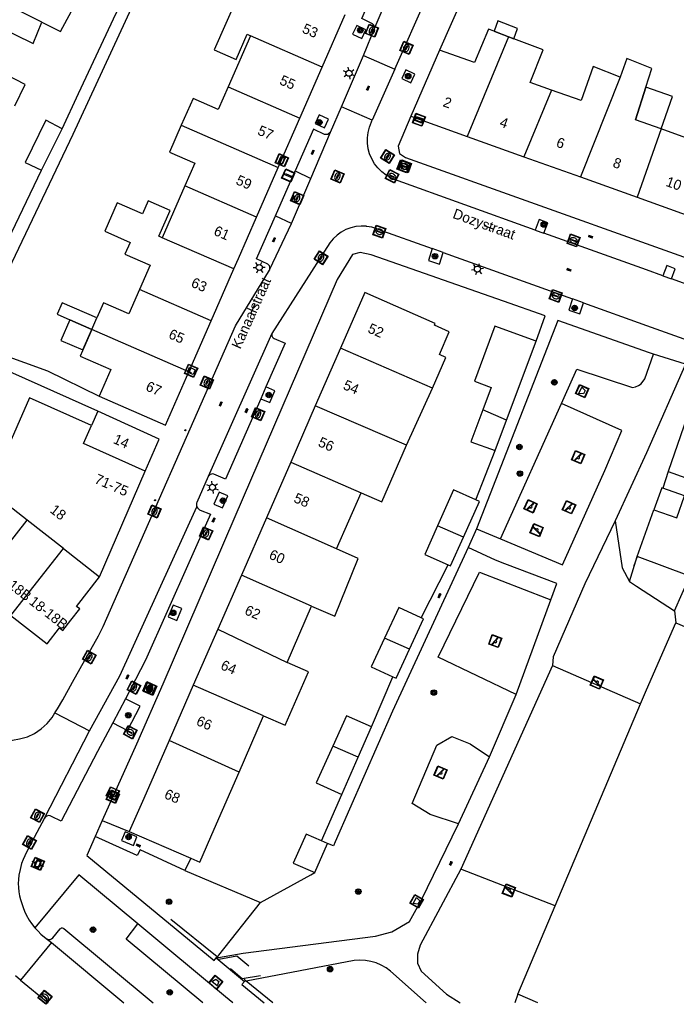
# Model space of a CAD drawing. Header units: metres. Extents: x 93870 to 95789, y 463036 to 464040.
# Tile 174 of 256: x 94938 to 95003, y 463039 to 463136. Entities that reach past the tile are written whole.
import ezdxf
from ezdxf.enums import TextEntityAlignment as Align

# ---------------------------------------------------------------- set-up
doc = ezdxf.new("R2010")
doc.units = ezdxf.units.M
doc.header["$LTSCALE"] = 25.4
for name, color, linetype in [('B_BEBOUWINGSGRENS_0', 1, 'Continuous'), ('B_LUIFEL_1', 200, 'Continuous'), ('B_TUSSENMUUR_0', 7, 'Continuous'), ('G_GRENS_ALGEMEEN_0', 7, 'Continuous'), ('Q_AFVALBAK_0', 7, 'Continuous'), ('Q_BOOM_0', 3, 'Continuous'), ('Q_BRANDKRAAN_0', 5, 'Continuous'), ('Q_CAI-KAST_0', 10, 'Continuous'), ('Q_INSPECTIE_OF_RIOOLPUT_0', 253, 'Continuous'), ('Q_KOLK_0', 254, 'Continuous'), ('Q_LICHTMAST_0', 2, 'Continuous'), ('Q_SPEELVOORZIENING_0', 45, 'Continuous'), ('Q_STRAATNAAMBORD_0', 7, 'Continuous'), ('Q_VERKEERSBORDPAAL_0', 40, 'Continuous'), ('Q_WATERLEIDINGPUT_0', 5, 'Continuous'), ('S_GBKN_SYMBOOL_GV_GROOT_0', 7, 'Continuous'), ('S_GBKN_SYMBOOL_OV_GROOT_0', 7, 'Continuous'), ('T_CULTUURGRENS_0', 76, 'Continuous'), ('T_HEK_0', 57, 'Continuous'), ('T_HEK_LIJN_0', 6, 'Continuous'), ('T_MUUR_30CM_0', 10, 'Continuous'), ('V_WEGGRENS_0', 7, 'Continuous'), ('Z_GBKN_HUISNUMMER_0', 252, 'Continuous'), ('Z_STRAATNAAM_0', 252, 'Continuous')]:
    doc.layers.add(name, color=color, linetype=linetype)
doc.layers.add('Q_PAALTJE_0', color=7, linetype='Continuous', true_color=0x666666)

# ---------------------------------------------------------------- blocks, each defined once
blk = doc.blocks.new('Q_AFVALBAK')
for points in [[(-0.5, 0.5), (0.5, 0.5), (0.5, -0.5), (-0.5, -0.5)], [(-0.336, 0.197), (0.331, 0.197), (0.19, -0.251), (-0.196, -0.251)]]:
    blk.add_lwpolyline(points, close=True)
blk.add_lwpolyline([(-0.442, 0.464), (0.438, 0.464, -0.414214), (0.459, 0.442), (0.459, -0.437, -0.414214), (0.438, -0.459), (-0.442, -0.459, -0.414214), (-0.463, -0.437), (-0.463, 0.442), (-0.463, 0.444), (-0.463, 0.446), (-0.463, 0.448), (-0.462, 0.45), (-0.461, 0.451), (-0.46, 0.453), (-0.459, 0.455), (-0.458, 0.456), (-0.457, 0.457), (-0.456, 0.459), (-0.454, 0.46), (-0.453, 0.461), (-0.451, 0.462), (-0.449, 0.462), (-0.447, 0.463), (-0.446, 0.463), (-0.444, 0.464), (-0.442, 0.464)], format="xyb")
blk = doc.blocks.new('Q_STRAATNAAMBORD')
for points in [[(-0.5, 0.5), (0.5, 0.5), (0.5, -0.5), (-0.5, -0.5)], [(-0.369, 0.22), (0.358, 0.22), (0.358, -0.214), (-0.369, -0.214)]]:
    blk.add_lwpolyline(points, close=True)
for points in [[(-0.442, 0.464), (0.438, 0.464, -0.414214), (0.459, 0.442), (0.459, -0.437, -0.414214), (0.438, -0.459), (-0.442, -0.459, -0.414214), (-0.463, -0.437), (-0.463, 0.442), (-0.463, 0.444), (-0.463, 0.446), (-0.463, 0.448), (-0.462, 0.45), (-0.461, 0.451), (-0.46, 0.453), (-0.459, 0.455), (-0.458, 0.456), (-0.457, 0.457), (-0.456, 0.459), (-0.454, 0.46), (-0.453, 0.461), (-0.451, 0.462), (-0.449, 0.462), (-0.447, 0.463), (-0.446, 0.463), (-0.444, 0.464), (-0.442, 0.464)], [(-0.287, 0.16), (0.281, 0.16, -0.414214), (0.303, 0.139), (0.303, -0.134, -0.414214), (0.281, -0.156), (-0.287, -0.156, -0.414214), (-0.308, -0.134), (-0.308, 0.139), (-0.308, 0.14), (-0.308, 0.142), (-0.307, 0.144), (-0.307, 0.146), (-0.306, 0.148), (-0.305, 0.149), (-0.304, 0.151), (-0.303, 0.152), (-0.302, 0.154), (-0.3, 0.155), (-0.299, 0.156), (-0.297, 0.157), (-0.296, 0.158), (-0.294, 0.159), (-0.292, 0.159), (-0.29, 0.16), (-0.288, 0.16), (-0.287, 0.16)]]:
    blk.add_lwpolyline(points, format="xyb")
blk = doc.blocks.new('Q_CAI-KAST')
for points in [[(-0.5, 0.5), (0.5, 0.5), (0.5, -0.5), (-0.5, -0.5)], [(-0.262, 0.264), (0.25, 0.264), (0.25, 0.187), (-0.262, 0.187)], [(-0.262, 0.107), (0.25, 0.107), (0.25, -0.332), (-0.262, -0.332)]]:
    blk.add_lwpolyline(points, close=True)
blk.add_lwpolyline([(-0.442, 0.464), (0.438, 0.464, -0.414214), (0.459, 0.442), (0.459, -0.437, -0.414214), (0.438, -0.459), (-0.442, -0.459, -0.414214), (-0.463, -0.437), (-0.463, 0.442), (-0.463, 0.444), (-0.463, 0.446), (-0.463, 0.448), (-0.462, 0.45), (-0.461, 0.451), (-0.46, 0.453), (-0.459, 0.455), (-0.458, 0.456), (-0.457, 0.457), (-0.456, 0.459), (-0.454, 0.46), (-0.453, 0.461), (-0.451, 0.462), (-0.449, 0.462), (-0.447, 0.463), (-0.446, 0.463), (-0.444, 0.464), (-0.442, 0.464)], format="xyb")
blk.add_circle((-0.177, -0.034), 0.0354)
blk = doc.blocks.new('Q_LICHTMAST')
for points in [[(-0.26, 0.15), (-0.52, 0.3)], [(0, 0.3), (0, 0.6)], [(0.26, 0.15), (0.52, 0.3)], [(-0.26, -0.15), (-0.52, -0.3)], [(0, -0.3), (0, -0.6)], [(0.26, -0.15), (0.52, -0.3)]]:
    blk.add_lwpolyline(points)
blk.add_circle((0, 0), 0.3)
blk = doc.blocks.new('Q_VERKEERSBORDPAAL')
for points in [[(-0.5, 0.5), (0.5, 0.5), (0.5, -0.5), (-0.5, -0.5)], [(-0.08, 0.333), (0.071, 0.333), (0.071, -0.329), (-0.08, -0.329)]]:
    blk.add_lwpolyline(points, close=True)
blk.add_lwpolyline([(-0.442, 0.464), (0.438, 0.464, -0.414214), (0.459, 0.442), (0.459, -0.437, -0.414214), (0.438, -0.459), (-0.442, -0.459, -0.414214), (-0.463, -0.437), (-0.463, 0.442), (-0.463, 0.444), (-0.463, 0.446), (-0.463, 0.448), (-0.462, 0.45), (-0.461, 0.451), (-0.46, 0.453), (-0.459, 0.455), (-0.458, 0.456), (-0.457, 0.457), (-0.456, 0.459), (-0.454, 0.46), (-0.453, 0.461), (-0.451, 0.462), (-0.449, 0.462), (-0.447, 0.463), (-0.446, 0.463), (-0.444, 0.464), (-0.442, 0.464)], format="xyb")
blk = doc.blocks.new('Q_PAAL_STEEN')
for points in [[(-0.5, 0.5), (0.5, 0.5), (0.5, -0.5), (-0.5, -0.5)], [(-0.08, 0.33), (0.07, 0.33), (0.07, -0.33), (-0.08, -0.33)]]:
    blk.add_lwpolyline(points, close=True)
blk.add_lwpolyline([(-0.44, 0.46), (0.44, 0.46, -0.414214), (0.46, 0.44), (0.46, -0.44, -0.414214), (0.44, -0.46), (-0.44, -0.46, -0.414214), (-0.46, -0.44), (-0.46, 0.44), (-0.46, 0.44), (-0.46, 0.45), (-0.46, 0.45), (-0.46, 0.45), (-0.46, 0.45), (-0.46, 0.45), (-0.46, 0.45), (-0.46, 0.46), (-0.46, 0.46), (-0.46, 0.46), (-0.45, 0.46), (-0.45, 0.46), (-0.45, 0.46), (-0.45, 0.46), (-0.45, 0.46), (-0.45, 0.46), (-0.44, 0.46), (-0.44, 0.46)], format="xyb")
blk = doc.blocks.new('Q_PAALTJE')
at = {"color": 251, "true_color": 0x666666, "xscale": 0.1, "yscale": 0.1, "zscale": 0.01}
blk.add_blockref('Q_PAAL_STEEN', (0, 0), dxfattribs=at)
blk = doc.blocks.new('Q_KOLK')
blk.add_lwpolyline([(-0.5, 0.5), (0.5, 0.5), (0.5, -0.5), (-0.5, -0.5)], close=True)
for points in [[(-0.442, 0.464), (0.438, 0.464, -0.414214), (0.459, 0.442), (0.459, -0.437, -0.414214), (0.438, -0.459), (-0.442, -0.459, -0.414214), (-0.463, -0.437), (-0.463, 0.442, -0.414214), (-0.442, 0.464)], [(-0.345, 0.105, 0.380426), (-0.276, -0.18)], [(-0.008, 0.266, 0.240218), (-0.345, 0.105)], [(-0.194, 0.045, 0.853344), (-0.194, -0.032)], [(0.331, 0.111, 0.240191), (-0.008, 0.266)], [(0.185, -0.032, 0.849746), (0.185, 0.045)], [(0.267, -0.176, 0.380426), (0.331, 0.111)], [(-0.276, -0.18, 0.148452), (0.012, -0.257)], [(0.012, -0.257, 0.131742), (0.267, -0.176)]]:
    blk.add_lwpolyline(points, format="xyb")
for points in [[(-0.194, 0.045), (0.185, 0.045)], [(0.185, -0.032), (-0.194, -0.032)]]:
    blk.add_lwpolyline(points)
blk = doc.blocks.new('Q_INSPECTIE_OF_RIOOLPUT')
blk.add_lwpolyline([(-0.5, 0.5), (0.5, 0.5), (0.5, -0.5), (-0.5, -0.5)], close=True)
for points in [[(-0.442, 0.464), (0.438, 0.464, -0.414214), (0.459, 0.442), (0.459, -0.437, -0.414214), (0.438, -0.459), (-0.442, -0.459, -0.414214), (-0.463, -0.437), (-0.463, 0.442), (-0.463, 0.444), (-0.463, 0.446), (-0.463, 0.448), (-0.462, 0.45), (-0.461, 0.451), (-0.46, 0.453), (-0.459, 0.455), (-0.458, 0.456), (-0.457, 0.457), (-0.456, 0.459), (-0.454, 0.46), (-0.453, 0.461), (-0.451, 0.462), (-0.449, 0.462), (-0.447, 0.463), (-0.446, 0.463), (-0.444, 0.464), (-0.442, 0.464)], [(-0.345, 0.105, 0.380426), (-0.276, -0.18)], [(-0.008, 0.266, 0.240218), (-0.345, 0.105)], [(-0.194, 0.045, 0.853344), (-0.194, -0.032)], [(0.331, 0.111, 0.240191), (-0.008, 0.266)], [(0.185, -0.032, 0.849746), (0.185, 0.045)], [(0.267, -0.176, 0.380426), (0.331, 0.111)], [(-0.276, -0.18, 0.148452), (0.012, -0.257)], [(0.012, -0.257, 0.131742), (0.267, -0.176)]]:
    blk.add_lwpolyline(points, format="xyb")
for points in [[(-0.194, 0.045), (0.185, 0.045)], [(0.185, -0.032), (-0.194, -0.032)]]:
    blk.add_lwpolyline(points)
blk = doc.blocks.new('Q_BRANDKRAAN')
blk.add_lwpolyline([(-0.5, 0.5), (0.5, 0.5), (0.5, -0.5), (-0.5, -0.5)], close=True)
for points in [[(-0.442, 0.464), (0.438, 0.464, -0.414214), (0.459, 0.442), (0.459, -0.437, -0.414214), (0.438, -0.459), (-0.442, -0.459, -0.414214), (-0.463, -0.437), (-0.463, 0.442), (-0.463, 0.444), (-0.463, 0.446), (-0.463, 0.448), (-0.462, 0.45), (-0.461, 0.451), (-0.46, 0.453), (-0.459, 0.455), (-0.458, 0.456), (-0.457, 0.457), (-0.456, 0.459), (-0.454, 0.46), (-0.453, 0.461), (-0.451, 0.462), (-0.449, 0.462), (-0.447, 0.463), (-0.446, 0.463), (-0.444, 0.464), (-0.442, 0.464)], [(-0.345, 0.105, 0.380426), (-0.276, -0.18)], [(-0.008, 0.266, 0.240218), (-0.345, 0.105)], [(-0.194, 0.045, 0.853344), (-0.194, -0.032)], [(0.331, 0.111, 0.240191), (-0.008, 0.266)], [(0.185, -0.032, 0.849746), (0.185, 0.045)], [(0.267, -0.176, 0.380426), (0.331, 0.111)], [(-0.276, -0.18, 0.148452), (0.012, -0.257)], [(0.012, -0.257, 0.131742), (0.267, -0.176)]]:
    blk.add_lwpolyline(points, format="xyb")
for points in [[(-0.194, 0.045), (0.185, 0.045)], [(0.185, -0.032), (-0.194, -0.032)]]:
    blk.add_lwpolyline(points)
blk = doc.blocks.new('Q_WATERLEIDINGPUT')
blk.add_lwpolyline([(-0.5, 0.5), (0.5, 0.5), (0.5, -0.5), (-0.5, -0.5)], close=True)
for points in [[(-0.442, 0.464), (0.438, 0.464, -0.414214), (0.459, 0.442), (0.459, -0.437, -0.414214), (0.438, -0.459), (-0.442, -0.459, -0.414214), (-0.463, -0.437), (-0.463, 0.442), (-0.463, 0.444), (-0.463, 0.446), (-0.463, 0.448), (-0.462, 0.45), (-0.461, 0.451), (-0.46, 0.453), (-0.459, 0.455), (-0.458, 0.456), (-0.457, 0.457), (-0.456, 0.459), (-0.454, 0.46), (-0.453, 0.461), (-0.451, 0.462), (-0.449, 0.462), (-0.447, 0.463), (-0.446, 0.463), (-0.444, 0.464), (-0.442, 0.464)], [(-0.345, 0.105, 0.380426), (-0.276, -0.18)], [(-0.008, 0.266, 0.240218), (-0.345, 0.105)], [(-0.194, 0.045, 0.853344), (-0.194, -0.032)], [(0.331, 0.111, 0.240191), (-0.008, 0.266)], [(0.185, -0.032, 0.849746), (0.185, 0.045)], [(0.267, -0.176, 0.380426), (0.331, 0.111)], [(-0.276, -0.18, 0.148452), (0.012, -0.257)], [(0.012, -0.257, 0.131742), (0.267, -0.176)]]:
    blk.add_lwpolyline(points, format="xyb")
for points in [[(-0.194, 0.045), (0.185, 0.045)], [(0.185, -0.032), (-0.194, -0.032)]]:
    blk.add_lwpolyline(points)
blk = doc.blocks.new('Q_SPEELVOORZIENING')
blk.add_lwpolyline([(-0.5, 0.5), (0.5, 0.5), (0.5, -0.5), (-0.5, -0.5)], close=True)
for points in [[(-0.442, 0.464), (0.438, 0.464, -0.414214), (0.459, 0.442), (0.459, -0.437, -0.414214), (0.438, -0.459), (-0.442, -0.459, -0.414214), (-0.463, -0.437), (-0.463, 0.442), (-0.463, 0.444), (-0.463, 0.446), (-0.463, 0.448), (-0.462, 0.45), (-0.461, 0.451), (-0.46, 0.453), (-0.459, 0.455), (-0.458, 0.456), (-0.457, 0.457), (-0.456, 0.459), (-0.454, 0.46), (-0.453, 0.461), (-0.451, 0.462), (-0.449, 0.462), (-0.447, 0.463), (-0.446, 0.463), (-0.444, 0.464), (-0.442, 0.464)], [(-0.363, 0.198, 1.168313), (-0.386, 0.141)], [(-0.087, 0.021, 0.778987), (-0.04, -0.167)], [(-0.04, -0.167, 0.508825), (0.056, -0.036)], [(0.355, -0.156, 1.031322), (0.378, -0.1)]]:
    blk.add_lwpolyline(points, format="xyb")
for points in [[(-0.386, 0.141), (-0.087, 0.021)], [(-0.363, 0.198), (0.378, -0.1)], [(0.056, -0.036), (0.355, -0.156)]]:
    blk.add_lwpolyline(points)
blk = doc.blocks.new('Q_BOOM')
for radius in [0.27, 0.18, 0.09]:
    blk.add_circle((0, 0), radius)
blk = doc.blocks.new('S_GBKN_SYMBOOL_OV_GROOT')
for points in [[(-0.21875, 0.0625), (0.21875, 0.0625)], [(-0.21875, 0), (0.21875, 0)], [(-0.1875, 0.0625), (-0.1875, 0)], [(-0.125, 0.09375), (-0.125, 0.0625)], [(-0.125, 0), (-0.125, -0.0625)], [(-0.0625, 0.0625), (-0.0625, 0)], [(0, 0.09375), (0, 0.0625)], [(0, 0), (0, -0.0625)], [(0.0625, 0.0625), (0.0625, 0)], [(0.125, 0.09375), (0.125, 0.0625)], [(0.125, 0), (0.125, -0.0625)], [(0.1875, 0.0625), (0.1875, 0)], [(-0.21875, -0.0625), (0.21875, -0.0625)], [(-0.1875, -0.0625), (-0.1875, -0.09375)], [(-0.0625, -0.0625), (-0.0625, -0.09375)], [(0.0625, -0.0625), (0.0625, -0.09375)], [(0.1875, -0.0625), (0.1875, -0.09375)]]:
    blk.add_lwpolyline(points)
blk = doc.blocks.new('S_GBKN_SYMBOOL_GV_GROOT')
for points in [[(-0.1875, 0.03125), (-0.09375, 0.09375)], [(-0.1875, -0.0625), (0.0625, 0.09375)], [(-0.1875, 0.09375), (0.125, -0.09375)], [(-0.1875, 0), (-0.03125, -0.09375)], [(-0.125, -0.09375), (0.1875, 0.09375)], [(-0.0625, 0.09375), (0.1875, -0.0625)], [(0.03125, -0.09375), (0.1875, 0)], [(0.09375, 0.09375), (0.1875, 0.03125)]]:
    blk.add_lwpolyline(points)

msp = doc.modelspace()

# ---------------------------------------------------------------- linework, layer by layer
at = {"layer": 'B_BEBOUWINGSGRENS_0'}
for p, q in [((94968.015, 463131.829), (94970.279, 463137.008)), ((94985.067, 463135.319), (94984.97, 463135.356)), ((94986.4, 463134.814), (94985.067, 463135.319)), ((94960.967, 463134.91), (94958.765, 463129.882)), ((94979.599, 463133.478), (94976.753, 463126.973)), ((94965.817, 463126.8), (94968.015, 463131.829)), ((94998.919, 463126.609), (94999.947, 463129.843)), ((94963.681, 463121.914), (94965.817, 463126.8)), ((94976.753, 463126.973), (94982.332, 463124.978)), ((95001.441, 463125.718), (94998.919, 463126.609)), ((94940.37, 463121.667), (94942.389, 463125.732)), ((94982.332, 463124.978), (94987.911, 463122.984)), ((94987.911, 463122.984), (94993.489, 463120.99)), ((94961.545, 463117.027), (94963.681, 463121.914)), ((94993.489, 463120.99), (94999.068, 463118.995)), ((94954.492, 463120.11), (94952.257, 463115)), ((94999.068, 463118.995), (95004.643, 463116.988)), ((94957.076, 463106.807), (94959.311, 463111.917)), ((94945.327, 463105.94), (94945.828, 463107.085)), ((94943.157, 463106.889), (94945.327, 463105.94)), ((94954.873, 463101.767), (94957.076, 463106.807)), ((94969.844, 463104.12), (94967.346, 463098.403)), ((94986.198, 463097.019), (94989.12, 463104.79)), ((94952.571, 463096.5), (94954.873, 463101.767)), ((94976.346, 463094.538), (94978.911, 463100.175)), ((94946.046, 463099.356), (94952.571, 463096.5)), ((94967.346, 463098.403), (94964.93, 463092.873)), ((95004.56, 463098.96), (95002.13, 463091.95)), ((94945.91, 463097.88), (94945.3, 463096.49)), ((94951.958, 463095.135), (94945.91, 463097.88)), ((94985.07, 463094.02), (94986.198, 463097.019)), ((94950.584, 463091.969), (94951.958, 463095.135)), ((94964.93, 463092.873), (94962.528, 463087.376)), ((94946.069, 463081.566), (94950.584, 463091.969)), ((95002.13, 463091.95), (95007.037, 463090.186)), ((94969.455, 463084.3), (94971.882, 463089.852)), ((94962.528, 463087.376), (94960.059, 463081.724)), ((94960.059, 463081.724), (94957.73, 463076.394)), ((94964.567, 463073.12), (94966.992, 463078.667)), ((94937.343, 463077.748), (94940.92, 463074.95)), ((94957.73, 463076.394), (94955.322, 463070.884)), ((94955.322, 463070.884), (94952.927, 463065.403)), ((94959.831, 463062.287), (94962.259, 463067.84)), ((94971.561, 463063.757), (94972.875, 463066.748)), ((94969.95, 463060.09), (94971.561, 463063.757)), ((94949.015, 463056.449), (94955.068, 463053.806)), ((94968.55, 463055.27), (94967.953, 463055.532)), ((94967.3, 463052.4), (94968.55, 463055.27))]:
    msp.add_line(p, q, dxfattribs=at)
for points in [[(94940.38, 463136.242), (94942.243, 463135.329), (94943.3, 463137.333), (94942.27, 463137.833), (94943.09, 463139.803), (94941.45, 463140.597)], [(94963.227, 463140.09), (94962.167, 463137.67), (94959.687, 463138.76), (94957.387, 463133.51), (94959.547, 463132.57), (94960.637, 463135.06), (94960.967, 463134.91)], [(94934.919, 463134.179), (94935.82, 463135.953), (94939.55, 463134.133), (94940.38, 463136.242)], [(94984.97, 463135.356), (94984.416, 463135.566), (94983.057, 463132.267), (94979.599, 463133.478)], [(94937.722, 463127.986), (94938.732, 463130.115), (94934.076, 463132.517), (94934.919, 463134.179)], [(94990.622, 463129.562), (94988.518, 463130.307), (94989.802, 463133.524), (94986.4, 463134.814)], [(94999.947, 463129.843), (95000.536, 463131.694), (94998.053, 463132.666), (94997.405, 463130.84)], [(94997.405, 463130.84), (94994.755, 463131.875), (94993.549, 463128.518), (94990.622, 463129.562)], [(94958.765, 463129.882), (94957.787, 463127.65), (94955.297, 463128.74), (94954.137, 463126.085)], [(95008.175, 463127), (95005.033, 463128.139), (95003.884, 463124.846), (95001.441, 463125.718)], [(94942.389, 463125.732), (94940.783, 463126.591), (94938.748, 463122.417), (94940.37, 463121.667)], [(94954.137, 463126.085), (94952.977, 463123.43), (94955.467, 463122.34), (94954.492, 463120.11)], [(94952.257, 463115), (94951.927, 463115.15), (94953.037, 463117.69), (94950.877, 463118.63), (94950.318, 463117.352), (94947.815, 463118.446), (94946.584, 463115.629), (94949.087, 463114.535), (94948.587, 463113.39), (94951.077, 463112.3), (94950.022, 463109.89)], [(94959.311, 463111.917), (94959.767, 463112.96), (94961.545, 463117.027)], [(94950.022, 463109.89), (94948.967, 463107.48), (94946.477, 463108.57), (94945.828, 463107.085)], [(94978.911, 463100.175), (94980.231, 463103.195), (94979.58, 463103.48), (94980.56, 463105.72), (94979.09, 463106.37), (94979.17, 463106.55), (94972.23, 463109.58), (94969.844, 463104.12)], [(94945.828, 463107.085), (94942.392, 463108.588), (94941.891, 463107.442), (94943.157, 463106.889)], [(94945.327, 463105.94), (94944.177, 463103.31), (94947.197, 463101.99), (94946.046, 463099.356)], [(94989.12, 463104.79), (94985.06, 463106.29), (94983.04, 463100.84), (94984.69, 463100.24), (94983.869, 463098.03)], [(94945.3, 463096.49), (94939.18, 463099.2), (94935.148, 463090.111)], [(94983.869, 463098.03), (94982.7, 463094.88), (94985.07, 463094.02)], [(94971.882, 463089.852), (94973.904, 463088.953), (94976.346, 463094.538)], [(94983.194, 463089.14), (94980.99, 463090.12), (94979.408, 463086.582)], [(95001.618, 463090.298), (95001.517, 463090.334), (95000.733, 463088.164)], [(95000.733, 463088.164), (95002.979, 463087.371), (95003.75, 463089.542), (95001.618, 463090.298)], [(94981.96, 463085.474), (94983.53, 463088.99), (94983.194, 463089.14)], [(94979.408, 463086.582), (94978.15, 463083.77), (94980.463, 463082.732)], [(94980.463, 463082.732), (94980.69, 463082.63), (94981.96, 463085.474)], [(94966.992, 463078.667), (94969.282, 463077.674), (94971.562, 463083.364), (94969.455, 463084.3)], [(94940.92, 463074.95), (94942.14, 463076.509), (94942.461, 463076.257), (94943.254, 463077.27), (94944.124, 463078.383), (94943.803, 463078.634), (94946.069, 463081.566)], [(94977.799, 463077.507), (94975.57, 463078.54), (94974.163, 463075.506)], [(94976.645, 463074.412), (94978.03, 463077.4), (94977.799, 463077.507)], [(94974.163, 463075.506), (94972.857, 463072.689), (94975.008, 463071.691)], [(94975.008, 463071.691), (94975.317, 463071.548), (94976.645, 463074.412)], [(94962.259, 463067.84), (94964.375, 463066.935), (94966.675, 463072.199), (94964.567, 463073.12)], [(94972.875, 463066.748), (94970.44, 463067.85), (94969.077, 463064.848)], [(94952.927, 463065.403), (94950.44, 463059.71), (94949.015, 463056.449)], [(94969.077, 463064.848), (94967.44, 463061.24), (94969.95, 463060.09)], [(94955.068, 463053.806), (94955.954, 463053.419), (94957.38, 463056.68), (94959.831, 463062.287)], [(94967.953, 463055.532), (94966.45, 463056.19), (94965.183, 463053.303), (94967.3, 463052.4)]]:
    msp.add_lwpolyline(points, dxfattribs=at)
at = {"layer": 'B_LUIFEL_1'}
for p, q in [((95002.558, 463128.938), (94999.947, 463129.843)), ((95001.441, 463125.718), (95002.558, 463128.938))]:
    msp.add_line(p, q, dxfattribs=at)
for points in [[(94987.297, 463135.643), (94985.357, 463136.378), (94984.97, 463135.356)], [(94984.97, 463135.356), (94984.97, 463135.356), (94985.067, 463135.319)], [(94985.067, 463135.319), (94986.91, 463134.621), (94987.297, 463135.643)], [(94999.947, 463129.843), (94999.947, 463129.843), (94998.919, 463126.609)], [(94943.157, 463106.889), (94942.276, 463104.875), (94944.446, 463103.926), (94945.327, 463105.94)], [(94945.327, 463105.94), (94943.157, 463106.889), (94943.157, 463106.889)]]:
    msp.add_lwpolyline(points, dxfattribs=at)
at = {"layer": 'B_TUSSENMUUR_0'}
for p, q in [((94940.38, 463136.242), (94928.242, 463142.254)), ((94968.015, 463131.829), (94960.967, 463134.91)), ((94986.4, 463134.814), (94982.332, 463124.978)), ((94997.405, 463130.84), (94993.489, 463120.99)), ((94958.765, 463129.882), (94965.817, 463126.8)), ((94990.622, 463129.562), (94987.911, 463122.984)), ((94954.137, 463126.085), (94963.681, 463121.914)), ((95001.441, 463125.718), (94999.068, 463118.995)), ((94961.545, 463117.027), (94954.492, 463120.11)), ((94959.311, 463111.917), (94952.257, 463115)), ((94957.076, 463106.807), (94950.022, 463109.89)), ((94954.873, 463101.767), (94945.327, 463105.94)), ((94978.911, 463100.175), (94969.844, 463104.12)), ((94976.346, 463094.538), (94967.346, 463098.403)), ((94986.198, 463097.019), (94983.869, 463098.03)), ((94964.93, 463092.873), (94971.882, 463089.852)), ((94938.933, 463087.149), (94935.148, 463090.111)), ((94933.767, 463080.547), (94938.933, 463087.149)), ((94942.51, 463084.351), (94938.933, 463087.149)), ((94969.455, 463084.3), (94962.528, 463087.376)), ((94981.96, 463085.474), (94979.408, 463086.582)), ((94937.343, 463077.748), (94942.51, 463084.351)), ((94942.51, 463084.351), (94946.069, 463081.566)), ((94966.992, 463078.667), (94960.059, 463081.724)), ((94957.73, 463076.394), (94964.567, 463073.12)), ((94976.645, 463074.412), (94974.163, 463075.506)), ((94962.259, 463067.84), (94955.322, 463070.884)), ((94959.831, 463062.287), (94952.927, 463065.403)), ((94971.561, 463063.757), (94969.077, 463064.848))]:
    msp.add_line(p, q, dxfattribs=at)
msp.add_lwpolyline([(94950.584, 463091.969), (94944.49, 463094.688), (94945.3, 463096.49)], dxfattribs=at)
at = {"layer": 'G_GRENS_ALGEMEEN_0'}
for p, q in [((94985.595, 463085.29), (94991.627, 463098.651)), ((94999.069, 463083.56), (95000.733, 463088.164)), ((95004.273, 463081.618), (94999.069, 463083.56)), ((95002.905, 463077.025), (95023.348, 463068.277)), ((94990.723, 463072.797), (94999.42, 463069.029)), ((94990.987, 463049.101), (94999.42, 463069.029)), ((94946.327, 463057.52), (94949.015, 463056.449)), ((94949.413, 463055.052), (94949.769, 463055.906)), ((94955.068, 463053.806), (94954.499, 463052.582)), ((94990.987, 463049.101), (94981.686, 463052.72)), ((94987.31, 463040.41), (94990.987, 463049.101)), ((94989.282, 463039.532), (94987.31, 463040.41))]:
    msp.add_line(p, q, dxfattribs=at)
for points in [[(94987.17, 463069.953), (94979.468, 463073.624), (94983.539, 463082.013), (94990.147, 463079.46), (94990.585, 463079.299)], [(94999.42, 463069.029), (95000, 463070.4), (95002.905, 463077.025)], [(94981.458, 463057.193), (94978.66, 463058.122), (94976.895, 463059.213), (94979.345, 463064.949), (94980.796, 463065.796), (94982.631, 463065.088), (94984.512, 463063.811)], [(94949.769, 463055.906), (94948.593, 463056.412), (94948.237, 463055.558), (94949.413, 463055.052)], [(94954.499, 463052.582), (94950.07, 463054.634), (94949.804, 463054.084), (94945.632, 463055.932)]]:
    msp.add_lwpolyline(points, dxfattribs=at)
at = {"layer": 'T_CULTUURGRENS_0'}
for p, q in [((94998.32, 463081.1), (94999.069, 463083.56)), ((95002.752, 463078.205), (95004.273, 463081.618)), ((95002.752, 463078.205), (95002.905, 463077.025)), ((94957.583, 463043.967), (94957.69, 463044.093)), ((94987.31, 463040.41), (94987.011, 463039.532))]:
    msp.add_line(p, q, dxfattribs=at)
for points in [[(94996.917, 463087.065), (94997.59, 463082.44), (94998.32, 463081.1)], [(94998.32, 463081.1), (94999.03, 463080.64), (95002.752, 463078.205)], [(94957.69, 463044.093), (94957.828, 463044.254), (94961.939, 463049.44)], [(94956.255, 463039.532), (94948.695, 463045.808), (94949.863, 463047.33)]]:
    msp.add_lwpolyline(points, dxfattribs=at)
at = {"layer": 'T_HEK_0'}
for p, q in [((95002.13, 463091.95), (95001.618, 463090.298)), ((94954.499, 463052.582), (94961.939, 463049.44))]:
    msp.add_line(p, q, dxfattribs=at)
msp.add_lwpolyline([(94961.939, 463049.44), (94966.899, 463052.179), (94967.3, 463052.4)], dxfattribs=at)
at = {"layer": 'T_HEK_LIJN_0'}
for p, q in [((94999.069, 463083.56), (94998.75, 463082.63)), ((94957.69, 463044.093), (94953.094, 463047.761)), ((94957.799, 463044.006), (94957.69, 463044.093)), ((94957.848, 463043.967), (94957.799, 463044.006)), ((94960.536, 463041.692), (94960.323, 463041.868)), ((94963.16, 463039.532), (94960.536, 463041.692))]:
    msp.add_line(p, q, dxfattribs=at)
for points in [[(94957.831, 463043.864), (94959.602, 463044.194), (94960.799, 463043.176)], [(94961.944, 463042.21), (94960.151, 463041.903), (94958.985, 463042.9)]]:
    msp.add_lwpolyline(points, dxfattribs=at)
at = {"layer": 'T_MUUR_30CM_0'}
msp.add_line((94983.864, 463143.178), (94979.599, 463133.478), dxfattribs=at)
at = {"layer": 'V_WEGGRENS_0'}
for p, q in [((94975.179, 463131.608), (94980.674, 463144.076)), ((94972.117, 463132.957), (94973.24, 463135.804)), ((94969.926, 463127.912), (94972.117, 463132.957)), ((94972.117, 463132.957), (94975.179, 463131.608)), ((94975.179, 463131.608), (94972.961, 463126.575)), ((94968.838, 463125.407), (94969.926, 463127.912)), ((94972.961, 463126.575), (94969.926, 463127.912)), ((94966.906, 463120.851), (94968.838, 463125.407)), ((94963.423, 463117.158), (94965.379, 463121.606)), ((94965.379, 463121.606), (94966.906, 463120.851)), ((94965.012, 463116.412), (94966.906, 463120.851)), ((94974.396, 463121.128), (94974.336, 463121.167)), ((94962.869, 463111.887), (94965.012, 463116.412)), ((94972.378, 463116.134), (94972.436, 463116.128)), ((94989.038, 463115.757), (94989.89, 463115.451)), ((94979.96, 463113.541), (94978.877, 463113.93)), ((94979.96, 463113.541), (94992.704, 463108.966)), ((95001.6, 463111.241), (95002.453, 463110.935)), ((94993.787, 463108.577), (94992.704, 463108.966)), ((94989.12, 463104.79), (94990.005, 463107.286)), ((94991.248, 463106.845), (94983.229, 463086.28)), ((94963.059, 463105.545), (94956.803, 463091.443)), ((95003.865, 463102.52), (95000.69, 463103.522)), ((94962.481, 463100.285), (94961.969, 463099.112)), ((94983.194, 463089.14), (94985.07, 463094.02)), ((94948.076, 463071.794), (94955.685, 463088.444)), ((94983.229, 463086.28), (94982.417, 463084.447)), ((94983.229, 463086.28), (94985.595, 463085.29)), ((94977.799, 463077.507), (94980.463, 463082.732)), ((94987.17, 463069.953), (94990.585, 463079.299)), ((94950.622, 463073.341), (94948.637, 463069.534)), ((94990.723, 463072.797), (94981.686, 463052.72)), ((94945.078, 463066.362), (94948.076, 463071.794)), ((94972.875, 463066.748), (94975.008, 463071.691)), ((94948.637, 463069.534), (94947.399, 463067.168)), ((94984.512, 463063.811), (94987.17, 463069.953)), ((94941.68, 463068.126), (94945.078, 463066.362)), ((94940.657, 463057.752), (94945.078, 463066.362)), ((94981.458, 463057.193), (94984.512, 463063.811)), ((94967.953, 463055.532), (94969.95, 463060.09)), ((94946.327, 463057.52), (94945.632, 463055.932)), ((94940.828, 463045.897), (94941.327, 463045.482)), ((94941.327, 463045.482), (94938.292, 463041.793)), ((94941.327, 463045.482), (94948.484, 463039.532)), ((94957.583, 463043.967), (94957.799, 463044.006)), ((94957.583, 463043.967), (94960.357, 463041.658)), ((94938.292, 463041.793), (94937.79, 463042.211)), ((94938.292, 463041.793), (94941.005, 463039.532)), ((94960.536, 463041.692), (94960.357, 463041.658))]:
    msp.add_line(p, q, dxfattribs=at)
for points in [[(94942.389, 463125.732), (94944, 463129.23), (94947.721, 463137.152), (94949.747, 463141.053), (94954.32, 463151.12), (94953.93, 463151.28), (94956.54, 463156.618)], [(94973.24, 463135.804), (94972.989, 463136.104), (94971.934, 463136.608), (94980.754, 463156.704), (94981.887, 463156.158), (94982.368, 463156.311)], [(94973.24, 463135.804), (94980.79, 463153.4), (94982.368, 463156.311)], [(94950.25, 463139.891), (94943.45, 463125.16), (94935.71, 463109.04), (94934.724, 463106.757)], [(94971.934, 463134.647), (94972.339, 463135.509), (94971.434, 463135.933), (94971.029, 463135.072), (94971.934, 463134.647)], [(94976.775, 463130.274), (94977.179, 463131.136), (94976.274, 463131.56), (94975.87, 463130.699), (94976.775, 463130.274)], [(94968.242, 463125.834), (94968.646, 463126.696), (94967.741, 463127.12), (94967.337, 463126.258), (94968.242, 463125.834)], [(94974.336, 463121.167), (94973.906, 463121.493), (94973.523, 463121.872), (94973.192, 463122.297), (94972.919, 463122.762), (94972.709, 463123.259), (94972.565, 463123.778), (94972.491, 463124.312), (94972.486, 463124.851), (94972.552, 463125.386), (94972.686, 463125.908), (94972.888, 463126.408), (94972.961, 463126.575)], [(94976.753, 463126.973), (94975.53, 463124.02), (94975.64, 463123.29)], [(94968.838, 463125.407), (94968.595, 463125.176), (94968.26, 463125.19), (94967.181, 463125.702), (94965.379, 463121.606)], [(94975.64, 463123.29), (94976.23, 463122.91), (95013.2, 463109.68), (95014, 463109.69), (95014.43, 463109.9), (95015.077, 463111.359)], [(94945.91, 463097.88), (94933.15, 463103.57), (94931.89, 463104.01), (94940.37, 463121.667)], [(94989.038, 463115.757), (94975.167, 463120.745), (94974.396, 463121.128)], [(94962.869, 463111.887), (94962.879, 463111.998), (94962.863, 463112.108), (94962.824, 463112.212), (94962.761, 463112.305), (94962.68, 463112.381), (94961.557, 463112.916), (94963.423, 463117.158)], [(94963.423, 463117.158), (94964.961, 463116.436), (94965.012, 463116.412)], [(94989.89, 463115.451), (94990.282, 463116.464), (94989.438, 463116.791), (94989.038, 463115.757)], [(94972.378, 463116.134), (94971.863, 463116.148), (94971.351, 463116.095), (94970.85, 463115.976), (94970.368, 463115.793), (94969.914, 463115.55), (94969.496, 463115.249), (94969.12, 463114.897), (94968.793, 463114.499), (94963.059, 463105.545)], [(94972.436, 463116.128), (94972.658, 463116.098), (94972.878, 463116.056), (94973.094, 463116.001), (94973.308, 463115.934), (94973.517, 463115.855), (94978.877, 463113.93)], [(95001.6, 463111.241), (95000, 463111.815), (94989.89, 463115.451)], [(94978.877, 463113.93), (94978.495, 463112.748), (94979.589, 463112.394), (94979.96, 463113.541)], [(94971.76, 463113.54), (94971.01, 463113.35), (94969.5, 463110.89), (94959.41, 463087.46), (94952.309, 463070.957), (94949.717, 463065.05), (94946.327, 463057.52)], [(94990.005, 463107.286), (94985.914, 463108.731), (94972.85, 463113.3), (94971.76, 463113.54)], [(94943.414, 463071.172), (94945.975, 463075.746), (94946.44, 463076.645), (94959.48, 463106.291), (94962.836, 463111.785), (94962.852, 463111.825), (94962.869, 463111.887)], [(95002.453, 463110.935), (95002.839, 463111.932), (95001.995, 463112.259), (95001.6, 463111.241)], [(95012.414, 463107.382), (95010.031, 463108.215), (95002.453, 463110.935)], [(94992.704, 463108.966), (94992.342, 463107.846), (94993.437, 463107.493), (94993.787, 463108.577)], [(94993.787, 463108.577), (95000, 463106.346), (95010.572, 463102.551)], [(94934.45, 463106.124), (94933.74, 463104.48), (94940.95, 463101.88), (94946.046, 463099.356)], [(95000.69, 463103.522), (95000.297, 463103.646), (94991.248, 463106.845)], [(94963.059, 463105.545), (94963.049, 463105.426), (94963.072, 463105.309), (94963.126, 463105.203), (94963.208, 463105.115), (94963.31, 463105.054), (94964.368, 463104.607), (94962.481, 463100.285)], [(94991.627, 463098.651), (94991.897, 463099.249), (94993.148, 463102.019), (94998.625, 463100.213), (94998.935, 463100.28), (94999.223, 463100.41), (94999.479, 463100.597), (94999.836, 463101.084), (95000.69, 463103.522)], [(95003.865, 463102.52), (95000, 463093.79), (94996.917, 463087.065)], [(94961.969, 463099.112), (94962.871, 463098.735), (94963.377, 463099.911), (94962.481, 463100.285)], [(94961.969, 463099.112), (94958.513, 463091.196), (94957.359, 463091.676), (94957.23, 463091.697), (94957.101, 463091.682), (94956.98, 463091.631), (94956.878, 463091.55), (94956.803, 463091.443)], [(94985.595, 463085.29), (94991.709, 463082.731), (94995.89, 463092.045), (94997.567, 463095.97), (94991.627, 463098.651)], [(94956.803, 463091.443), (94955.673, 463088.898), (94955.647, 463088.809), (94955.634, 463088.716), (94955.637, 463088.623), (94955.654, 463088.532), (94955.685, 463088.444)], [(94957.859, 463089.888), (94957.353, 463088.712), (94958.207, 463088.355), (94958.713, 463089.531), (94957.859, 463089.888)], [(94955.685, 463088.444), (94955.729, 463088.362), (94955.786, 463088.288), (94955.854, 463088.224), (94955.931, 463088.171), (94956.015, 463088.131), (94957.022, 463087.746), (94950.622, 463073.341)], [(94996.917, 463087.065), (94993.933, 463080.873), (94990.79, 463073.67), (94990.723, 463072.797)], [(94982.417, 463084.447), (94974.95, 463068.32), (94969.324, 463055.409), (94969.15, 463055.01), (94968.55, 463055.27)], [(94990.585, 463079.299), (94991.176, 463080.901), (94986.026, 463082.844), (94985.13, 463083.19), (94982.417, 463084.447)], [(94954.202, 463078.418), (94953.348, 463078.775), (94952.842, 463077.599), (94953.696, 463077.242), (94954.202, 463078.418)], [(94941.68, 463068.126), (94941.945, 463068.551), (94942.448, 463069.44), (94943.414, 463071.172)], [(94947.399, 463067.168), (94948.831, 463066.407), (94950.084, 463068.789), (94948.637, 463069.534)], [(94932.976, 463067.176), (94934.054, 463066.289), (94934.387, 463066.073), (94934.746, 463065.883), (94935.406, 463065.626), (94936.095, 463065.464), (94936.8, 463065.4), (94937.508, 463065.435), (94938.203, 463065.569), (94938.961, 463065.787), (94939.676, 463066.118), (94940.334, 463066.554), (94940.917, 463067.085), (94941.412, 463067.698), (94941.68, 463068.126)], [(94947.399, 463067.168), (94945.89, 463064.324), (94942.308, 463057.451)], [(94940.657, 463057.752), (94939.151, 463054.93), (94938.697, 463054.039), (94938.535, 463053.668), (94938.397, 463053.287), (94938.238, 463052.701), (94938.134, 463052.125), (94938.087, 463051.721), (94938.068, 463051.315), (94938.075, 463050.909), (94938.11, 463050.504), (94938.172, 463050.102), (94938.282, 463049.718), (94938.406, 463049.337), (94938.543, 463048.961), (94938.693, 463048.59), (94938.855, 463048.224), (94939.154, 463047.703), (94939.375, 463047.368), (94939.71, 463046.942)], [(94942.308, 463057.451), (94941.35, 463057.935), (94941.203, 463057.998), (94941.043, 463058.009), (94940.888, 463057.968), (94940.755, 463057.879), (94940.657, 463057.752)], [(94957.799, 463044.006), (94960.249, 463044.452), (94973.3, 463046.12), (94974.88, 463046.54), (94976.64, 463047.58), (94977.79, 463049.63), (94981.458, 463057.193)], [(94945.632, 463055.932), (94944.815, 463054.066), (94957.395, 463043.723), (94957.583, 463043.967)], [(94981.686, 463052.72), (94977.69, 463045.22), (94977.44, 463044.35), (94977.44, 463043.46), (94977.79, 463042.67), (94980.29, 463040.4), (94981.645, 463039.532)], [(94949.863, 463047.33), (94944.039, 463052.175), (94939.71, 463046.942)], [(94939.71, 463046.942), (94939.741, 463046.902), (94940.013, 463046.605), (94940.302, 463046.327), (94940.828, 463045.897)], [(94940.828, 463045.897), (94940.947, 463045.825), (94941.084, 463045.792), (94941.223, 463045.802), (94941.353, 463045.854), (94941.462, 463045.942), (94942.191, 463046.825), (94942.25, 463046.886), (94942.326, 463046.923), (94942.41, 463046.932), (94942.492, 463046.912), (94942.563, 463046.865), (94951.361, 463039.532)], [(94959.236, 463039.532), (94958.506, 463040.138), (94949.863, 463047.33)], [(94978.291, 463039.532), (94974.77, 463042.65), (94974.331, 463042.979), (94973.856, 463043.255), (94973.352, 463043.474), (94972.827, 463043.633), (94972.286, 463043.729), (94971.738, 463043.761), (94971.19, 463043.73), (94960.536, 463041.692)], [(94960.357, 463041.658), (94960.109, 463041.366), (94962.316, 463039.532)]]:
    msp.add_lwpolyline(points, dxfattribs=at)
at = {"layer": 'Z_STRAATNAAM_0'}
for p, q in [((94983.95, 463116.211), (94984.891, 463115.872)), ((94961.016, 463107.586), (94961.423, 463108.5))]:
    msp.add_line(p, q, dxfattribs=at)

# ---------------------------------------------------------------- block references
at = {"layer": 'Q_AFVALBAK_0'}
for p, rotation in [((94993.66, 463099.868), 65.69489653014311), ((94977.342, 463049.551), 60.70863782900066), ((94957.542, 463041.578), 140.2355324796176)]:
    msp.add_blockref('Q_AFVALBAK', p, dxfattribs=dict(at, rotation=rotation))
at = {"layer": 'Q_BOOM_0'}
for p, rotation in [((94971.785, 463135.466), 154.8965204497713), ((94976.504, 463130.929), 154.8965204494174), ((94967.746, 463126.371), 154.8965204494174), ((94989.88, 463116.299), 158.821601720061), ((94979.149, 463113.168), 72.0901505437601), ((94992.92, 463108.064), 162.1320057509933), ((94990.92, 463100.738), 65.69489653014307), ((94962.76, 463099.487), 66.71913868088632), ((94987.48, 463094.361), 68.69748111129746), ((94987.522, 463091.738), 65.70257480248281), ((94958.246, 463089.062), 66.71913868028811), ((94953.338, 463078.003), 66.71913868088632), ((94979.038, 463070.143), 65.15528120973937), ((94948.915, 463067.905), 62.25434866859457), ((94948.941, 463055.899), 156.7191386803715), ((94971.593, 463050.514), 7.283276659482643), ((94952.934, 463049.508), 140.5737075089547), ((94945.434, 463046.753), 140.1879651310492), ((94968.808, 463042.865), 10.82803861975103), ((94953.006, 463040.581), 140.3023408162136)]:
    msp.add_blockref('Q_BOOM', p, dxfattribs=dict(at, rotation=rotation))
at = {"layer": 'Q_BRANDKRAAN_0'}
for p, rotation in [((94976.193, 463122.025), 160.3098587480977), ((94950.996, 463070.563), 66.30806565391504), ((94951.07, 463070.512), 66.30806565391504)]:
    msp.add_blockref('Q_BRANDKRAAN', p, dxfattribs=dict(at, rotation=rotation))
at = {"layer": 'Q_CAI-KAST_0'}
for p, rotation in [((94955.097, 463101.88), 66.38970873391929), ((94947.396, 463059.858), 65.76276391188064), ((94947.397, 463060.199), 65.76276391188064)]:
    msp.add_blockref('Q_CAI-KAST', p, dxfattribs=dict(at, rotation=rotation))
at = {"layer": 'Q_INSPECTIE_OF_RIOOLPUT_0'}
for p, rotation in [((94969.542, 463121.036), 67.02032670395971), ((94939.961, 463057.998), 61.9127618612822)]:
    msp.add_blockref('Q_INSPECTIE_OF_RIOOLPUT', p, dxfattribs=dict(at, rotation=rotation))
at = {"layer": 'Q_KOLK_0'}
for p, rotation in [((94972.935, 463135.412), 68.47322991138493), ((94976.339, 463133.716), 66.21555638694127), ((94974.924, 463121.046), 153.5837686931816), ((94965.569, 463118.909), 66.89338195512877), ((94973.659, 463115.594), 160.2446657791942), ((94992.81, 463114.73), 160.2191870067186), ((94967.914, 463113.019), 57.36514371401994), ((94991.05, 463109.261), 160.2522443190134), ((94956.661, 463100.717), 66.25737123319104), ((94961.72, 463097.588), 66.41468191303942), ((94951.499, 463087.996), 66.25737123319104), ((94956.583, 463085.833), 66.04489236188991), ((94945.072, 463073.634), 60.75536964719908), ((94949.464, 463070.627), 62.46210638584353), ((94939.174, 463055.357), 61.91276186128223), ((94940.709, 463040.102), 140.191249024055)]:
    msp.add_blockref('Q_KOLK', p, dxfattribs=dict(at, rotation=rotation))
at = {"layer": 'Q_LICHTMAST_0'}
for p, rotation in [((94970.675, 463131.219), 66.52510940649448), ((94961.825, 463112.058), 154.5267534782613), ((94983.332, 463111.897), 160.2522443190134), ((94957.213, 463090.377), 66.05840283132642), ((94939.994, 463053.245), 66.41114261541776)]:
    msp.add_blockref('Q_LICHTMAST', p, dxfattribs=dict(at, rotation=rotation))
at = {"layer": 'Q_PAALTJE_0', "rotation": 66.25737123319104}
for p in [(94954.543, 463096.005), (94951.547, 463089.099)]:
    msp.add_blockref('Q_PAALTJE', p, dxfattribs=at)
at = {"layer": 'Q_SPEELVOORZIENING_0'}
for p, rotation in [((94993.265, 463093.358), 66.86486383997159), ((94988.575, 463088.505), 65.70257480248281), ((94992.36, 463088.413), 65.8249677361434), ((94989.171, 463086.152), 157.288369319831), ((94985.086, 463075.21), 69.9278500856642), ((94995.109, 463071.122), 156.5751898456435), ((94979.707, 463062.261), 66.8713676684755), ((94986.437, 463050.624), 158.739090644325)]:
    msp.add_blockref('Q_SPEELVOORZIENING', p, dxfattribs=dict(at, rotation=rotation))
at = {"layer": 'Q_STRAATNAAMBORD_0'}
for p, rotation in [((94977.564, 463126.63), 160.3234088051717), ((94964.049, 463122.631), 66.38661842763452), ((94939.994, 463053.245), 66.41114261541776)]:
    msp.add_blockref('Q_STRAATNAAMBORD', p, dxfattribs=dict(at, rotation=rotation))
at = {"layer": 'Q_VERKEERSBORDPAAL_0', "rotation": 66.26259358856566}
msp.add_blockref('Q_VERKEERSBORDPAAL', (94964.689, 463121.134), dxfattribs=at)
at = {"layer": 'Q_WATERLEIDINGPUT_0'}
for p, rotation in [((94974.476, 463123), 58.44070749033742), ((94976.042, 463122.044), 160.3098587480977), ((94949.109, 463066.229), 152.0127250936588)]:
    msp.add_blockref('Q_WATERLEIDINGPUT', p, dxfattribs=dict(at, rotation=rotation))
at = {"layer": 'S_GBKN_SYMBOOL_GV_GROOT_0', "rotation": 64.12695209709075}
msp.add_blockref('S_GBKN_SYMBOOL_GV_GROOT', (94980.724, 463053.297), dxfattribs=at)
at = {"layer": 'S_GBKN_SYMBOOL_OV_GROOT_0'}
for p, rotation in [((94972.552, 463129.76), 66.21732328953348), ((94967.109, 463123.433), 67.02032670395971), ((94965.164, 463118.944), 66.89338195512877), ((94963.285, 463114.804), 66.25593741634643), ((94994.502, 463115.085), 160.3098587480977), ((94992.374, 463111.818), 160.2522443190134), ((94958.038, 463098.62), 66.25737123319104), ((94960.586, 463097.956), 66.41468191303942), ((94957.343, 463087.167), 66.04489236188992), ((94979.601, 463079.702), 65.15528120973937), ((94948.84, 463071.694), 65.43974164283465), ((94949.919, 463055.051), 155.1412387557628)]:
    msp.add_blockref('S_GBKN_SYMBOOL_OV_GROOT', p, dxfattribs=dict(at, rotation=rotation))

# ---------------------------------------------------------------- texts
at = {"layer": 'Z_GBKN_HUISNUMMER_0', "linetype": 'Continuous'}
for s, rotation, p in [('53', 336.4, (94966.856, 463135.42)), ('55', 336.4, (94964.625, 463130.316)), ('2', 340.3, (94980.384, 463128.33)), ('4', 340.3, (94985.963, 463126.335)), ('57', 336.4, (94962.458, 463125.358)), ('6', 340.3, (94991.542, 463124.341)), ('8', 340.3, (94997.12, 463122.347)), ('59', 336.4, (94960.322, 463120.472)), ('10', 340.2, (95002.702, 463120.344)), ('61', 336.4, (94958.137, 463115.473)), ('63', 336.4, (94955.903, 463110.364)), ('65', 336.4, (94953.684, 463105.288)), ('52', 336.4, (94973.328, 463105.849)), ('54', 336.4, (94970.886, 463100.261)), ('67', 336.4, (94951.431, 463100.135)), ('14', 335.9, (94948.231, 463094.925)), ('56', 336.4, (94968.429, 463094.637)), ('71-75', 336.5, (94947.266, 463090.603)), ('58', 336.4, (94966.02, 463089.123)), ('18', 322, (94942.003, 463087.922)), ('60', 336.4, (94963.584, 463083.549)), ('18A-18B', 321.9, (94937.12, 463081.097)), ('18-18B', 322, (94941.063, 463078.012)), ('62', 336.4, (94961.185, 463078.058)), ('64', 336.4, (94958.817, 463072.638)), ('66', 336.4, (94956.415, 463067.142)), ('68', 336.4, (94953.262, 463059.925))]:
    msp.add_text(s, height=1, rotation=rotation, dxfattribs=at).set_placement(p, align=Align.MIDDLE)
at = {"layer": 'Z_STRAATNAAM_0', "linetype": 'Continuous'}
for s, rotation, p in [('Dozystraat', 340.18819, (94983.95, 463116.211)), ('Kanaalstraat', 65.99681, (94961.016, 463107.586))]:
    msp.add_text(s, height=1, rotation=rotation, dxfattribs=at).set_placement(p, align=Align.MIDDLE)

doc.saveas('drawing.dxf')
